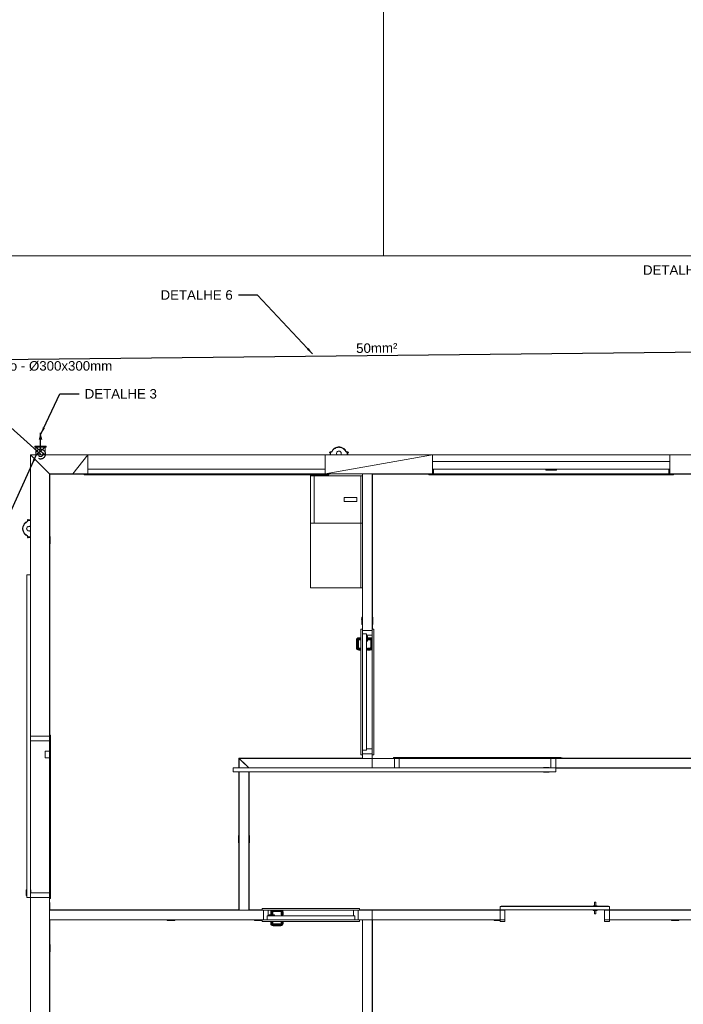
# Model space of a CAD drawing. Header units: millimetres. Extents: x 659 to 1031, y -73 to 11.
# Tile 22 of 141: x 694 to 708, y -28 to -8. Entities that reach past the tile are written whole.
import ezdxf

# ---------------------------------------------------------------- set-up
doc = ezdxf.new("R2010")
doc.units = ezdxf.units.MM
doc.header["$MEASUREMENT"] = 0
doc.linetypes.add('NULL', pattern=[0])
for name, color, linetype, lineweight in [('Caixas de passagem', 134, 'Continuous', 5), ('Cotas', 1, 'Continuous', 0), ('IFC-Dispositivo de conversão de energia-Contorno', 253, 'Continuous', 5), ('IFC-Elemento construtivo genérico-Contorno', 253, 'Continuous', 5), ('IFC-Elemento terminal-Contorno', 253, 'Continuous', 5), ('IFC-Janela-Contorno', 142, 'Continuous', 5), ('IFC-Laje-Contorno', 134, 'Continuous', 5), ('IFC-Parede padrão-Contorno', 44, 'Continuous', 5), ('IFC-Porta-Contorno', 142, 'Continuous', 5), ('IFC-Viga-Contorno', 66, 'Continuous', 5), ('PR-Condutos 35mm²', 210, 'Continuous', 25), ('PR-Condutos 50mm²', 30, 'Continuous', 25), ('PR-Conexões', 5, 'Continuous', 20), ('PR-Textos conduto', 7, 'Continuous', 9), ('Textos', 7, 'Continuous', 9)]:
    doc.layers.add(name, color=color, linetype=linetype, lineweight=lineweight)
doc.styles.add('Arial', font='arial.ttf')
doc.dimstyles.get("Standard").update_dxf_attribs({"dimtxt": 0.18, "dimasz": 0.18, "dimexe": 0.18, "dimexo": 0.0625, "dimgap": 0.09, "dimtad": 0, "dimtih": 1, "dimtoh": 1, "dimdec": 4, "dimzin": 0, "dimdsep": 46, "dimtxsty": 'Standard', "dimcen": 0.09, "dimadec": 0, "dimazin": 0, "dimtfac": 1, "dimtdec": 4, "dimtofl": 0, "dimtmove": 0, "dimatfit": 3, "dimfxl": 1, "dimtolj": 1, "dimtzin": 0, "dimarcsym": 0})

msp = doc.modelspace()

# ---------------------------------------------------------------- hatches: boundary and pattern name
at = {"layer": 'Caixas de passagem', "linetype": 'Continuous'}
msp.add_hatch(color=134, dxfattribs=at).paths.add_polyline_path([(694.237, -16.72), (693.997, -16.72), (693.997, -16.74), (694.017, -16.74), (694.217, -16.74), (694.237, -16.74)])
at = {"layer": 'PR-Condutos 35mm²', "linetype": 'Continuous'}
msp.add_hatch(color=201, dxfattribs=at).paths.add_polyline_path([(694.117, -16.438), (694.078, -16.583), (694.156, -16.583)])

# ---------------------------------------------------------------- linework, layer by layer
at = {"layer": 'Caixas de passagem'}
for p, q in [((693.997, -16.74), (693.997, -16.72)), ((693.997, -16.72), (694.237, -16.72)), ((694.017, -16.74), (693.997, -16.74)), ((694.017, -16.9), (694.017, -16.74)), ((694.017, -16.74), (694.217, -16.74)), ((694.017, -16.9), (694.217, -16.74)), ((694.017, -16.74), (694.217, -16.9)), ((694.217, -16.74), (694.217, -16.9)), ((694.237, -16.74), (694.217, -16.74)), ((694.237, -16.72), (694.237, -16.74)), ((694.217, -16.9), (694.017, -16.9))]:
    msp.add_line(p, q, dxfattribs=at)
at = {"layer": 'IFC-Dispositivo de conversão de energia-Contorno', "color": 8, "lineweight": 5}
for p, q in [((696.789, -26.718), (696.789, -26.702)), ((696.789, -26.718), (696.945, -26.718)), ((696.822, -26.719), (696.822, -26.718)), ((696.822, -26.719), (696.912, -26.719)), ((696.912, -26.719), (696.912, -26.718)), ((696.945, -26.718), (696.945, -26.702))]:
    msp.add_line(p, q, dxfattribs=at)
at = {"layer": 'IFC-Elemento construtivo genérico-Contorno', "color": 8, "lineweight": 5}
for p, q in [((699.806, -17.342), (699.806, -17.322)), ((699.806, -17.342), (700.906, -17.342)), ((699.806, -18.342), (699.806, -17.342)), ((699.886, -18.342), (699.886, -17.342)), ((700.095, -17.302), (700.115, -17.302)), ((700.866, -18.342), (700.866, -17.342)), ((700.906, -17.342), (700.906, -17.302)), ((700.906, -18.342), (700.906, -17.342)), ((700.517, -17.882), (700.517, -17.802)), ((700.517, -17.802), (700.707, -17.802)), ((700.707, -17.802), (700.787, -17.802)), ((700.787, -17.882), (700.787, -17.802)), ((700.517, -17.882), (700.707, -17.882)), ((700.707, -17.882), (700.787, -17.882)), ((699.806, -19.702), (699.806, -18.342)), ((699.806, -18.342), (700.866, -18.342)), ((700.866, -18.342), (700.906, -18.342)), ((700.866, -19.702), (700.866, -18.342)), ((700.906, -19.702), (700.906, -18.342)), ((694.306, -18.624), (694.322, -18.624)), ((694.322, -18.78), (694.322, -18.624)), ((694.322, -18.657), (694.323, -18.657)), ((694.323, -18.747), (694.323, -18.657)), ((694.306, -18.78), (694.322, -18.78)), ((694.322, -18.747), (694.323, -18.747)), ((699.806, -19.702), (700.866, -19.702)), ((700.866, -19.702), (700.906, -19.702)), ((700.89, -20.48), (700.89, -20.324)), ((700.89, -20.324), (700.906, -20.324)), ((700.906, -20.48), (700.906, -20.324)), ((700.906, -20.332), (700.906, -20.332)), ((701.106, -20.324), (701.122, -20.324)), ((701.122, -20.48), (701.122, -20.324)), ((700.884, -20.364), (700.885, -20.363)), ((700.884, -20.364), (700.885, -20.363)), ((700.884, -20.364), (700.885, -20.365)), ((700.884, -20.364), (700.884, -20.364)), ((700.884, -20.364), (700.884, -20.364)), ((700.885, -20.36), (700.888, -20.402)), ((700.885, -20.36), (700.888, -20.36)), ((700.885, -20.363), (700.885, -20.365)), ((700.885, -20.363), (700.885, -20.363)), ((700.885, -20.363), (700.885, -20.363)), ((700.885, -20.365), (700.885, -20.365)), ((700.885, -20.365), (700.885, -20.365)), ((700.885, -20.365), (700.885, -20.365)), ((700.888, -20.447), (700.888, -20.357)), ((700.888, -20.357), (700.89, -20.357)), ((700.888, -20.447), (700.89, -20.447)), ((700.89, -20.48), (700.906, -20.48)), ((700.906, -20.472), (700.906, -20.472)), ((701.106, -20.48), (701.122, -20.48)), ((701.122, -20.357), (701.123, -20.357)), ((701.122, -20.447), (701.123, -20.447)), ((701.123, -20.447), (701.123, -20.357)), ((694.212, -23.292), (694.212, -23.152)), ((694.212, -23.152), (694.306, -23.152)), ((694.212, -23.292), (694.306, -23.292)), ((694.326, -23.256), (694.326, -23.264)), ((694.326, -23.259), (694.327, -23.261)), ((694.326, -23.259), (694.326, -23.259)), ((694.326, -23.259), (694.327, -23.259)), ((694.326, -23.264), (694.326, -23.264)), ((694.327, -23.259), (694.327, -23.26)), ((694.327, -23.26), (694.327, -23.26)), ((694.327, -23.26), (694.327, -23.26)), ((694.327, -23.261), (694.327, -23.26)), ((694.327, -23.261), (694.327, -23.261)), ((694.327, -23.261), (694.327, -23.261)), ((694.327, -23.261), (694.327, -23.261)), ((694.327, -23.261), (694.327, -23.261)), ((704.996, -23.284), (705.08, -23.284)), ((704.996, -23.286), (705.113, -23.286)), ((705.035, -23.284), (705.077, -23.281)), ((705.072, -23.281), (705.073, -23.28)), ((705.072, -23.282), (705.074, -23.281)), ((705.072, -23.282), (705.072, -23.281)), ((705.072, -23.281), (705.072, -23.281)), ((705.072, -23.281), (705.072, -23.281)), ((705.073, -23.28), (705.073, -23.28)), ((705.073, -23.28), (705.074, -23.28)), ((705.074, -23.28), (705.074, -23.281)), ((705.074, -23.28), (705.074, -23.281)), ((705.074, -23.281), (705.074, -23.281)), ((705.074, -23.281), (705.074, -23.281)), ((705.077, -23.284), (705.077, -23.281)), ((705.08, -23.286), (705.08, -23.284)), ((705.113, -23.302), (705.113, -23.286)), ((698.288, -24.957), (698.29, -24.957)), ((698.288, -25.047), (698.288, -24.957)), ((698.288, -25.047), (698.29, -25.047)), ((698.29, -25.08), (698.29, -24.924)), ((698.29, -24.924), (698.306, -24.924)), ((698.29, -25.08), (698.306, -25.08)), ((698.506, -24.924), (698.522, -24.924)), ((698.506, -25.08), (698.522, -25.08)), ((698.522, -25.08), (698.522, -24.924)), ((698.522, -24.957), (698.523, -24.957)), ((698.522, -25.047), (698.523, -25.047)), ((698.523, -25.047), (698.523, -24.957)), ((698.628, -26.718), (698.628, -26.702)), ((698.628, -26.718), (698.784, -26.718)), ((698.661, -26.719), (698.661, -26.718)), ((698.661, -26.719), (698.751, -26.719)), ((698.664, -26.722), (698.706, -26.719)), ((698.664, -26.722), (698.664, -26.719)), ((698.667, -26.723), (698.669, -26.722)), ((698.667, -26.723), (698.667, -26.723)), ((698.667, -26.723), (698.667, -26.723)), ((698.667, -26.723), (698.667, -26.723)), ((698.667, -26.723), (698.667, -26.723)), ((698.667, -26.723), (698.668, -26.723)), ((698.668, -26.723), (698.669, -26.723)), ((698.668, -26.723), (698.668, -26.723)), ((698.669, -26.722), (698.669, -26.722)), ((698.669, -26.723), (698.669, -26.722)), ((698.669, -26.723), (698.669, -26.723)), ((698.751, -26.719), (698.751, -26.718)), ((698.784, -26.718), (698.784, -26.702)), ((703.678, -26.718), (703.678, -26.702)), ((703.678, -26.702), (703.806, -26.702)), ((703.678, -26.718), (703.806, -26.718)), ((703.711, -26.719), (703.711, -26.718)), ((703.711, -26.719), (703.801, -26.719)), ((703.714, -26.722), (703.756, -26.719)), ((703.714, -26.722), (703.714, -26.719)), ((703.717, -26.723), (703.719, -26.722)), ((703.717, -26.723), (703.718, -26.723)), ((703.717, -26.723), (703.717, -26.723)), ((703.717, -26.723), (703.718, -26.723)), ((703.718, -26.723), (703.718, -26.723)), ((703.718, -26.723), (703.719, -26.723)), ((703.718, -26.723), (703.718, -26.723)), ((703.719, -26.722), (703.719, -26.722)), ((703.719, -26.723), (703.719, -26.722)), ((703.719, -26.723), (703.719, -26.723)), ((703.719, -26.723), (703.719, -26.723)), ((703.801, -26.719), (703.801, -26.718)), ((707.413, -26.718), (707.413, -26.702)), ((707.413, -26.718), (707.569, -26.718)), ((707.446, -26.719), (707.446, -26.718)), ((707.446, -26.719), (707.536, -26.719)), ((707.536, -26.719), (707.536, -26.718)), ((707.569, -26.718), (707.569, -26.702)), ((694.306, -27.224), (694.322, -27.224)), ((694.306, -27.38), (694.322, -27.38)), ((694.322, -27.38), (694.322, -27.224)), ((694.322, -27.257), (694.323, -27.257)), ((694.322, -27.347), (694.323, -27.347)), ((694.323, -27.347), (694.323, -27.257))]:
    msp.add_line(p, q, dxfattribs=at)
at = {"layer": 'IFC-Elemento terminal-Contorno', "color": 8, "lineweight": 5}
for p, q in [((700.254, -16.83), (700.262, -16.816)), ((700.262, -16.816), (700.27, -16.803)), ((700.265, -16.827), (700.273, -16.815)), ((700.27, -16.803), (700.281, -16.791)), ((700.273, -16.815), (700.28, -16.803)), ((700.28, -16.803), (700.29, -16.792)), ((700.281, -16.791), (700.291, -16.779)), ((700.29, -16.792), (700.3, -16.782)), ((700.291, -16.779), (700.304, -16.77)), ((700.3, -16.782), (700.312, -16.773)), ((700.304, -16.77), (700.316, -16.76)), ((700.312, -16.773), (700.324, -16.765)), ((700.316, -16.76), (700.33, -16.753)), ((700.324, -16.765), (700.337, -16.758)), ((700.33, -16.753), (700.344, -16.746)), ((700.337, -16.758), (700.35, -16.752)), ((700.344, -16.746), (700.375, -16.737)), ((700.344, -16.746), (700.36, -16.741)), ((700.35, -16.752), (700.363, -16.748)), ((700.36, -16.741), (700.375, -16.737)), ((700.363, -16.748), (700.377, -16.744)), ((700.375, -16.737), (700.406, -16.734)), ((700.375, -16.737), (700.39, -16.735)), ((700.377, -16.744), (700.392, -16.743)), ((700.39, -16.735), (700.406, -16.734)), ((700.392, -16.743), (700.406, -16.742)), ((700.406, -16.738), (700.406, -16.734)), ((700.406, -16.734), (700.438, -16.737)), ((700.406, -16.734), (700.422, -16.735)), ((700.406, -16.742), (700.406, -16.738)), ((700.406, -16.742), (700.42, -16.743)), ((700.42, -16.743), (700.435, -16.744)), ((700.422, -16.735), (700.438, -16.737)), ((700.435, -16.744), (700.449, -16.748)), ((700.438, -16.737), (700.468, -16.746)), ((700.438, -16.737), (700.453, -16.741)), ((700.449, -16.748), (700.463, -16.752)), ((700.453, -16.741), (700.468, -16.746)), ((700.463, -16.752), (700.476, -16.758)), ((700.468, -16.746), (700.482, -16.753)), ((700.476, -16.758), (700.489, -16.765)), ((700.482, -16.753), (700.496, -16.76)), ((700.489, -16.765), (700.5, -16.773)), ((700.496, -16.76), (700.508, -16.77)), ((700.5, -16.773), (700.512, -16.782)), ((700.508, -16.77), (700.521, -16.779)), ((700.512, -16.782), (700.522, -16.792)), ((700.521, -16.779), (700.531, -16.791)), ((700.522, -16.792), (700.532, -16.803)), ((700.531, -16.791), (700.542, -16.803)), ((700.532, -16.803), (700.54, -16.815)), ((700.54, -16.815), (700.548, -16.827)), ((700.542, -16.803), (700.55, -16.816)), ((700.55, -16.816), (700.558, -16.83)), ((700.206, -16.845), (700.206, -16.842)), ((700.206, -16.842), (700.216, -16.842)), ((700.206, -16.848), (700.206, -16.845)), ((700.206, -16.848), (700.215, -16.848)), ((700.206, -16.9), (700.22, -16.9)), ((700.206, -16.901), (700.206, -16.9)), ((700.206, -16.902), (700.206, -16.901)), ((700.215, -16.848), (700.22, -16.848)), ((700.216, -16.842), (700.22, -16.842)), ((700.22, -16.9), (700.22, -16.84)), ((700.22, -16.84), (700.223, -16.84)), ((700.22, -16.9), (700.223, -16.9)), ((700.223, -16.9), (700.223, -16.84)), ((700.223, -16.84), (700.229, -16.84)), ((700.223, -16.9), (700.229, -16.9)), ((700.229, -16.9), (700.229, -16.84)), ((700.229, -16.84), (700.232, -16.84)), ((700.229, -16.9), (700.232, -16.9)), ((700.232, -16.9), (700.232, -16.84)), ((700.232, -16.841), (700.234, -16.841)), ((700.232, -16.841), (700.234, -16.841)), ((700.232, -16.847), (700.233, -16.847)), ((700.232, -16.9), (700.366, -16.9)), ((700.233, -16.847), (700.238, -16.846)), ((700.234, -16.841), (700.241, -16.839)), ((700.234, -16.841), (700.238, -16.84)), ((700.238, -16.84), (700.241, -16.839)), ((700.238, -16.846), (700.243, -16.845)), ((700.241, -16.839), (700.245, -16.837)), ((700.243, -16.845), (700.247, -16.843)), ((700.245, -16.837), (700.248, -16.835)), ((700.247, -16.843), (700.251, -16.84)), ((700.248, -16.835), (700.254, -16.83)), ((700.248, -16.835), (700.251, -16.833)), ((700.251, -16.833), (700.254, -16.83)), ((700.251, -16.84), (700.255, -16.837)), ((700.255, -16.837), (700.259, -16.834)), ((700.259, -16.834), (700.262, -16.831)), ((700.262, -16.831), (700.265, -16.827)), ((700.356, -16.872), (700.357, -16.862)), ((700.356, -16.872), (700.358, -16.882)), ((700.357, -16.862), (700.359, -16.852)), ((700.358, -16.882), (700.361, -16.891)), ((700.359, -16.852), (700.364, -16.843)), ((700.361, -16.891), (700.366, -16.9)), ((700.364, -16.843), (700.37, -16.835)), ((700.366, -16.9), (700.446, -16.9)), ((700.37, -16.835), (700.378, -16.829)), ((700.378, -16.829), (700.387, -16.824)), ((700.387, -16.824), (700.396, -16.821)), ((700.396, -16.821), (700.406, -16.82)), ((700.406, -16.82), (700.416, -16.821)), ((700.416, -16.821), (700.426, -16.824)), ((700.426, -16.824), (700.435, -16.829)), ((700.435, -16.829), (700.442, -16.835)), ((700.442, -16.835), (700.448, -16.843)), ((700.446, -16.9), (700.451, -16.891)), ((700.446, -16.9), (700.58, -16.9)), ((700.448, -16.843), (700.453, -16.852)), ((700.451, -16.891), (700.455, -16.882)), ((700.453, -16.852), (700.455, -16.862)), ((700.455, -16.862), (700.456, -16.872)), ((700.455, -16.882), (700.456, -16.872)), ((700.548, -16.827), (700.551, -16.831)), ((700.551, -16.831), (700.554, -16.834)), ((700.554, -16.834), (700.557, -16.837)), ((700.557, -16.837), (700.561, -16.84)), ((700.558, -16.83), (700.564, -16.835)), ((700.558, -16.83), (700.561, -16.833)), ((700.561, -16.833), (700.564, -16.835)), ((700.561, -16.84), (700.565, -16.843)), ((700.564, -16.835), (700.567, -16.837)), ((700.565, -16.843), (700.57, -16.845)), ((700.567, -16.837), (700.571, -16.839)), ((700.57, -16.845), (700.574, -16.846)), ((700.571, -16.839), (700.578, -16.841)), ((700.571, -16.839), (700.575, -16.84)), ((700.574, -16.846), (700.579, -16.847)), ((700.575, -16.84), (700.578, -16.841)), ((700.578, -16.841), (700.58, -16.841)), ((700.578, -16.841), (700.58, -16.841)), ((700.579, -16.847), (700.58, -16.847)), ((700.58, -16.9), (700.58, -16.84)), ((700.58, -16.84), (700.583, -16.84)), ((700.58, -16.9), (700.583, -16.9)), ((700.583, -16.9), (700.583, -16.84)), ((700.583, -16.84), (700.589, -16.84)), ((700.583, -16.9), (700.589, -16.9)), ((700.589, -16.9), (700.589, -16.84)), ((700.589, -16.84), (700.592, -16.84)), ((700.589, -16.9), (700.592, -16.9)), ((700.592, -16.9), (700.592, -16.84)), ((700.592, -16.842), (700.596, -16.842)), ((700.592, -16.848), (700.597, -16.848)), ((700.592, -16.9), (700.606, -16.9)), ((700.596, -16.842), (700.606, -16.842)), ((700.597, -16.848), (700.606, -16.848)), ((700.606, -16.845), (700.606, -16.842)), ((700.606, -16.848), (700.606, -16.845)), ((700.606, -16.901), (700.606, -16.9)), ((700.606, -16.902), (700.606, -16.901)), ((693.846, -18.257), (693.849, -18.257)), ((693.846, -18.267), (693.846, -18.257)), ((693.846, -18.271), (693.846, -18.267)), ((693.849, -18.257), (693.852, -18.257)), ((693.852, -18.266), (693.852, -18.257)), ((693.852, -18.271), (693.852, -18.266)), ((693.904, -18.275), (693.904, -18.257)), ((693.904, -18.257), (693.905, -18.257)), ((693.905, -18.257), (693.906, -18.257)), ((693.738, -18.457), (693.74, -18.441)), ((693.738, -18.457), (693.74, -18.473)), ((693.738, -18.457), (693.742, -18.457)), ((693.74, -18.441), (693.741, -18.425)), ((693.74, -18.473), (693.741, -18.488)), ((693.741, -18.425), (693.745, -18.41)), ((693.742, -18.457), (693.746, -18.457)), ((693.745, -18.41), (693.75, -18.395)), ((693.746, -18.457), (693.747, -18.442)), ((693.746, -18.457), (693.747, -18.471)), ((693.747, -18.442), (693.748, -18.428)), ((693.747, -18.471), (693.748, -18.486)), ((693.748, -18.428), (693.752, -18.414)), ((693.75, -18.395), (693.764, -18.367)), ((693.75, -18.395), (693.757, -18.381)), ((693.752, -18.414), (693.756, -18.4)), ((693.756, -18.4), (693.762, -18.387)), ((693.757, -18.381), (693.764, -18.367)), ((693.762, -18.387), (693.769, -18.374)), ((693.764, -18.367), (693.774, -18.355)), ((693.769, -18.374), (693.777, -18.363)), ((693.774, -18.355), (693.783, -18.342)), ((693.777, -18.363), (693.786, -18.351)), ((693.783, -18.342), (693.795, -18.332)), ((693.786, -18.351), (693.796, -18.341)), ((693.795, -18.332), (693.807, -18.321)), ((693.796, -18.341), (693.807, -18.331)), ((693.807, -18.321), (693.821, -18.313)), ((693.807, -18.331), (693.819, -18.323)), ((693.819, -18.323), (693.831, -18.315)), ((693.821, -18.313), (693.834, -18.305)), ((693.824, -18.457), (693.825, -18.447)), ((693.824, -18.457), (693.825, -18.467)), ((693.825, -18.447), (693.828, -18.437)), ((693.825, -18.467), (693.828, -18.476)), ((693.825, -18.467), (693.826, -18.472)), ((693.826, -18.472), (693.828, -18.476)), ((693.828, -18.437), (693.833, -18.428)), ((693.828, -18.476), (693.833, -18.485)), ((693.831, -18.315), (693.835, -18.312)), ((693.833, -18.428), (693.839, -18.421)), ((693.834, -18.305), (693.837, -18.302)), ((693.835, -18.312), (693.838, -18.309)), ((693.837, -18.302), (693.839, -18.299)), ((693.838, -18.309), (693.841, -18.306)), ((693.839, -18.299), (693.843, -18.292)), ((693.839, -18.299), (693.841, -18.296)), ((693.839, -18.421), (693.847, -18.415)), ((693.841, -18.296), (693.843, -18.292)), ((693.841, -18.306), (693.845, -18.302)), ((693.843, -18.292), (693.845, -18.285)), ((693.843, -18.292), (693.844, -18.288)), ((693.844, -18.271), (693.904, -18.271)), ((693.844, -18.274), (693.844, -18.271)), ((693.844, -18.274), (693.904, -18.274)), ((693.844, -18.28), (693.844, -18.274)), ((693.844, -18.28), (693.904, -18.28)), ((693.844, -18.283), (693.844, -18.28)), ((693.844, -18.283), (693.904, -18.283)), ((693.844, -18.288), (693.845, -18.285)), ((693.845, -18.285), (693.845, -18.283)), ((693.845, -18.285), (693.845, -18.283)), ((693.845, -18.302), (693.847, -18.298)), ((693.847, -18.298), (693.849, -18.293)), ((693.847, -18.415), (693.856, -18.41)), ((693.849, -18.293), (693.85, -18.289)), ((693.85, -18.289), (693.851, -18.284)), ((693.851, -18.284), (693.851, -18.283)), ((693.856, -18.41), (693.866, -18.408)), ((693.866, -18.408), (693.876, -18.407)), ((693.876, -18.407), (693.886, -18.408)), ((693.886, -18.408), (693.895, -18.412)), ((693.895, -18.412), (693.904, -18.417)), ((693.904, -18.274), (693.904, -18.271)), ((693.904, -18.28), (693.904, -18.274)), ((693.904, -18.417), (693.904, -18.275)), ((693.904, -18.283), (693.904, -18.28)), ((693.904, -18.639), (693.904, -18.417)), ((693.904, -18.497), (693.904, -18.417)), ((693.741, -18.488), (693.745, -18.503)), ((693.745, -18.503), (693.75, -18.519)), ((693.748, -18.486), (693.752, -18.5)), ((693.748, -18.486), (693.756, -18.513)), ((693.75, -18.519), (693.757, -18.533)), ((693.752, -18.5), (693.756, -18.513)), ((693.756, -18.513), (693.762, -18.526)), ((693.756, -18.513), (693.769, -18.539)), ((693.757, -18.533), (693.764, -18.547)), ((693.762, -18.526), (693.769, -18.539)), ((693.764, -18.547), (693.774, -18.559)), ((693.769, -18.539), (693.786, -18.563)), ((693.769, -18.539), (693.777, -18.551)), ((693.774, -18.559), (693.783, -18.572)), ((693.777, -18.551), (693.786, -18.563)), ((693.783, -18.572), (693.795, -18.582)), ((693.786, -18.563), (693.796, -18.573)), ((693.786, -18.563), (693.807, -18.583)), ((693.795, -18.582), (693.807, -18.592)), ((693.796, -18.573), (693.807, -18.583)), ((693.807, -18.583), (693.819, -18.59)), ((693.807, -18.592), (693.821, -18.601)), ((693.819, -18.59), (693.831, -18.598)), ((693.821, -18.601), (693.834, -18.609)), ((693.831, -18.598), (693.835, -18.601)), ((693.833, -18.485), (693.839, -18.493)), ((693.834, -18.609), (693.837, -18.612)), ((693.835, -18.601), (693.838, -18.604)), ((693.837, -18.612), (693.839, -18.615)), ((693.838, -18.604), (693.841, -18.608)), ((693.838, -18.604), (693.845, -18.612)), ((693.839, -18.493), (693.847, -18.499)), ((693.839, -18.493), (693.843, -18.496)), ((693.839, -18.615), (693.841, -18.618)), ((693.841, -18.608), (693.845, -18.612)), ((693.841, -18.618), (693.843, -18.622)), ((693.843, -18.496), (693.847, -18.499)), ((693.843, -18.622), (693.844, -18.625)), ((693.844, -18.625), (693.845, -18.629)), ((693.844, -18.631), (693.904, -18.631)), ((693.844, -18.634), (693.844, -18.631)), ((693.844, -18.634), (693.904, -18.634)), ((693.844, -18.64), (693.844, -18.634)), ((693.844, -18.64), (693.904, -18.64)), ((693.844, -18.643), (693.844, -18.64)), ((693.844, -18.643), (693.904, -18.643)), ((693.845, -18.612), (693.847, -18.616)), ((693.845, -18.612), (693.849, -18.62)), ((693.845, -18.629), (693.845, -18.631)), ((693.846, -18.647), (693.846, -18.643)), ((693.846, -18.657), (693.846, -18.647)), ((693.846, -18.657), (693.849, -18.657)), ((693.847, -18.499), (693.856, -18.504)), ((693.847, -18.499), (693.852, -18.501)), ((693.847, -18.616), (693.849, -18.62)), ((693.849, -18.62), (693.85, -18.625)), ((693.849, -18.657), (693.852, -18.657)), ((693.85, -18.625), (693.851, -18.63)), ((693.851, -18.63), (693.851, -18.631)), ((693.852, -18.501), (693.856, -18.504)), ((693.852, -18.648), (693.852, -18.643)), ((693.852, -18.657), (693.852, -18.648)), ((693.856, -18.504), (693.866, -18.506)), ((693.856, -18.504), (693.861, -18.505)), ((693.861, -18.505), (693.866, -18.506)), ((693.866, -18.506), (693.876, -18.507)), ((693.876, -18.507), (693.886, -18.505)), ((693.876, -18.507), (693.881, -18.506)), ((693.881, -18.506), (693.886, -18.505)), ((693.886, -18.505), (693.895, -18.502)), ((693.886, -18.505), (693.89, -18.504)), ((693.89, -18.504), (693.895, -18.502)), ((693.895, -18.502), (693.904, -18.497)), ((693.904, -18.634), (693.904, -18.631)), ((693.904, -18.64), (693.904, -18.634)), ((693.904, -18.657), (693.904, -18.639)), ((693.904, -18.643), (693.904, -18.64)), ((693.904, -18.657), (693.905, -18.657)), ((693.905, -18.657), (693.906, -18.657))]:
    msp.add_line(p, q, dxfattribs=at)
at = {"layer": 'IFC-Janela-Contorno', "color": 8, "lineweight": 5}
for p, q in [((695.115, -17.202), (700.115, -17.202)), ((702.38, -17.202), (702.38, -17.042)), ((702.38, -17.042), (707.38, -17.042)), ((702.38, -17.202), (707.38, -17.202)), ((702.4, -17.302), (702.4, -17.202)), ((702.4, -17.246), (702.4, -17.202)), ((704.77, -17.222), (704.77, -17.202)), ((704.77, -17.222), (704.89, -17.222)), ((704.87, -17.222), (704.87, -17.202)), ((704.87, -17.222), (704.99, -17.222)), ((704.89, -17.222), (704.89, -17.202)), ((704.99, -17.222), (704.99, -17.202)), ((707.36, -17.257), (707.36, -17.202)), ((707.38, -17.202), (707.38, -17.042)), ((695.035, -17.321), (695.035, -17.302)), ((695.035, -17.302), (695.115, -17.302)), ((695.035, -17.322), (695.035, -17.321)), ((695.035, -17.322), (695.115, -17.322)), ((695.115, -17.318), (695.115, -17.302)), ((695.115, -17.306), (695.115, -17.302)), ((695.115, -17.322), (695.115, -17.306)), ((695.115, -17.322), (699.083, -17.322)), ((699.083, -17.322), (700.115, -17.322)), ((700.095, -17.302), (700.115, -17.302)), ((700.115, -17.318), (700.115, -17.302)), ((700.115, -17.322), (700.115, -17.306)), ((700.115, -17.322), (700.115, -17.318)), ((700.115, -17.322), (700.191, -17.322)), ((700.191, -17.322), (700.195, -17.322)), ((700.195, -17.303), (700.195, -17.302)), ((700.195, -17.322), (700.195, -17.302)), ((700.195, -17.322), (700.195, -17.303)), ((702.3, -17.302), (707.46, -17.302)), ((702.3, -17.322), (702.3, -17.302)), ((702.3, -17.322), (707.46, -17.322)), ((702.4, -17.302), (702.4, -17.246)), ((707.36, -17.302), (707.36, -17.257)), ((707.46, -17.322), (707.46, -17.302))]:
    msp.add_line(p, q, dxfattribs=at)
at = {"layer": 'IFC-Laje-Contorno', "color": 8, "lineweight": 5}
for p, q in [((701.348, -12.702), (701.348, 0.298)), ((691.511, -12.702), (710.106, -12.702)), ((700.115, -16.902), (700.86, -16.902)), ((701.953, -16.902), (702.38, -16.902)), ((693.906, -27.352), (693.906, -26.233))]:
    msp.add_line(p, q, dxfattribs=at)
at = {"layer": 'IFC-Parede padrão-Contorno', "color": 8, "lineweight": 5}
for p, q in [((693.906, -19.852), (693.906, -16.902)), ((693.906, -16.902), (694.146, -17.142)), ((693.906, -16.902), (694.642, -16.902)), ((694.642, -16.902), (695.115, -16.902)), ((694.798, -17.302), (695.115, -16.902)), ((695.115, -16.902), (700.115, -16.902)), ((695.115, -17.302), (695.115, -16.902)), ((700.115, -17.302), (700.115, -16.902)), ((700.115, -17.302), (702.38, -16.902)), ((700.115, -16.902), (702.38, -16.902)), ((702.38, -17.042), (702.38, -16.902)), ((702.38, -16.902), (707.38, -16.902)), ((702.38, -17.042), (702.38, -16.902)), ((707.38, -17.124), (707.38, -16.902)), ((707.38, -16.902), (707.939, -16.902)), ((694.146, -17.142), (694.306, -17.302)), ((702.38, -17.302), (702.38, -17.202)), ((707.38, -17.302), (707.38, -17.124)), ((694.306, -22.704), (694.306, -17.302)), ((694.306, -17.302), (694.798, -17.302)), ((694.798, -17.302), (695.115, -17.302)), ((695.115, -17.302), (700.115, -17.302)), ((700.115, -17.302), (700.906, -17.302)), ((700.906, -20.525), (700.906, -17.302)), ((700.906, -17.302), (702.3, -17.302)), ((701.106, -20.525), (701.106, -17.302)), ((707.46, -17.302), (707.834, -17.302)), ((700.906, -20.602), (700.906, -20.525)), ((701.106, -20.578), (701.106, -20.525)), ((700.91, -20.602), (701.106, -20.602)), ((693.915, -22.833), (694.306, -22.833)), ((694.306, -22.813), (694.306, -22.704)), ((700.906, -23.262), (700.906, -23.202)), ((700.906, -23.202), (700.91, -23.202)), ((701.106, -23.262), (701.106, -23.226)), ((698.306, -23.502), (698.306, -23.302)), ((698.306, -23.302), (699.426, -23.302)), ((698.306, -23.302), (698.426, -23.422)), ((698.386, -23.382), (698.506, -23.502)), ((699.426, -23.302), (701.106, -23.302)), ((700.906, -23.302), (700.906, -23.262)), ((701.106, -23.302), (701.106, -23.262)), ((701.106, -23.422), (701.106, -23.302)), ((701.106, -23.302), (701.294, -23.302)), ((701.106, -23.502), (701.106, -23.422)), ((701.294, -23.302), (701.556, -23.302)), ((701.576, -23.497), (701.576, -23.302)), ((704.976, -23.302), (705.072, -23.302)), ((704.976, -23.497), (704.976, -23.302)), ((705.072, -23.302), (709.106, -23.302)), ((698.306, -24.582), (698.306, -23.582)), ((698.506, -24.702), (698.506, -23.582)), ((704.976, -23.502), (705.077, -23.502)), ((705.077, -23.502), (706.328, -23.502)), ((706.328, -23.502), (709.306, -23.502)), ((698.306, -26.502), (698.306, -24.582)), ((698.506, -26.502), (698.506, -24.702)), ((693.906, -30.114), (693.906, -26.233)), ((694.306, -29.874), (694.306, -26.253)), ((694.306, -26.502), (696.109, -26.502)), ((696.109, -26.502), (698.791, -26.502)), ((698.815, -26.697), (698.815, -26.502)), ((700.815, -26.697), (700.815, -26.502)), ((700.839, -26.502), (701.106, -26.502)), ((701.106, -26.502), (702.186, -26.502)), ((701.106, -26.622), (701.106, -26.502)), ((702.186, -26.502), (703.806, -26.502)), ((706.106, -26.697), (706.106, -26.502)), ((706.106, -26.502), (706.18, -26.502)), ((706.18, -26.502), (709.306, -26.502)), ((694.306, -26.702), (696.109, -26.702)), ((696.109, -26.702), (698.815, -26.702)), ((700.815, -26.702), (700.815, -26.697)), ((700.822, -26.702), (701.106, -26.702)), ((700.906, -30.062), (700.906, -26.702)), ((701.106, -26.702), (701.106, -26.622)), ((701.106, -29.83), (701.106, -26.702)), ((701.106, -26.702), (702.186, -26.702)), ((702.186, -26.702), (703.806, -26.702)), ((703.806, -26.702), (703.806, -26.697)), ((706.106, -26.702), (706.176, -26.702)), ((706.176, -26.702), (709.106, -26.702))]:
    msp.add_line(p, q, dxfattribs=at)
at = {"layer": 'IFC-Porta-Contorno', "color": 8, "lineweight": 5}
for p, q in [((693.826, -26.233), (693.826, -19.433)), ((693.826, -19.433), (693.906, -19.433)), ((693.906, -26.233), (693.906, -19.433)), ((700.79, -20.772), (700.806, -20.761)), ((700.806, -20.761), (700.824, -20.758)), ((700.824, -20.758), (700.868, -20.758)), ((700.868, -20.578), (700.906, -20.578)), ((700.868, -23.226), (700.868, -20.578)), ((700.906, -23.226), (700.906, -20.578)), ((700.906, -20.602), (701.101, -20.602)), ((700.906, -20.678), (700.985, -20.678)), ((700.985, -20.678), (700.986, -20.678)), ((700.986, -20.702), (700.986, -20.678)), ((700.986, -20.692), (700.986, -20.678)), ((700.986, -23.126), (700.986, -20.692)), ((700.986, -20.702), (701.106, -20.702)), ((700.986, -20.724), (701.006, -20.724)), ((700.986, -20.724), (700.986, -20.724)), ((700.986, -20.751), (701.006, -20.751)), ((700.986, -20.751), (700.986, -20.751)), ((700.99, -20.724), (700.99, -20.702)), ((701.006, -20.731), (701.006, -20.724)), ((701.006, -20.758), (701.006, -20.724)), ((701.006, -20.751), (701.006, -20.731)), ((701.006, -20.778), (701.006, -20.751)), ((701.006, -20.758), (701.068, -20.758)), ((701.006, -20.764), (701.006, -20.758)), ((701.068, -20.758), (701.085, -20.761)), ((701.085, -20.761), (701.101, -20.772)), ((701.106, -20.578), (701.144, -20.578)), ((701.106, -23.226), (701.106, -20.578)), ((701.144, -23.226), (701.144, -20.578)), ((700.776, -20.806), (700.779, -20.789)), ((700.776, -20.97), (700.776, -20.806)), ((700.779, -20.789), (700.79, -20.772)), ((700.782, -20.806), (700.785, -20.791)), ((700.782, -20.969), (700.782, -20.806)), ((700.782, -20.969), (700.785, -20.985)), ((700.785, -20.791), (700.794, -20.776)), ((700.794, -20.776), (700.809, -20.767)), ((700.796, -20.808), (700.798, -20.796)), ((700.796, -20.968), (700.796, -20.808)), ((700.796, -20.968), (700.798, -20.979)), ((700.798, -20.796), (700.805, -20.787)), ((700.805, -20.787), (700.814, -20.78)), ((700.809, -20.767), (700.824, -20.764)), ((700.81, -20.809), (700.811, -20.802)), ((700.81, -20.966), (700.81, -20.809)), ((700.81, -20.966), (700.811, -20.974)), ((700.811, -20.802), (700.815, -20.797)), ((700.814, -20.78), (700.826, -20.778)), ((700.815, -20.797), (700.82, -20.793)), ((700.816, -20.81), (700.817, -20.804)), ((700.816, -20.966), (700.816, -20.81)), ((700.816, -20.966), (700.817, -20.972)), ((700.817, -20.804), (700.819, -20.801)), ((700.819, -20.801), (700.822, -20.799)), ((700.82, -20.793), (700.827, -20.792)), ((700.822, -20.799), (700.828, -20.798)), ((700.824, -20.764), (700.868, -20.764)), ((700.826, -20.778), (700.868, -20.778)), ((700.827, -20.792), (700.868, -20.792)), ((700.828, -20.798), (700.868, -20.798)), ((700.986, -20.825), (701.006, -20.825)), ((700.986, -20.825), (700.986, -20.825)), ((700.986, -20.832), (701.006, -20.832)), ((700.986, -20.832), (700.986, -20.832)), ((700.99, -23.102), (700.99, -20.832)), ((701.006, -20.764), (701.067, -20.764)), ((701.006, -20.778), (701.006, -20.764)), ((701.006, -20.805), (701.006, -20.778)), ((701.006, -20.778), (701.066, -20.778)), ((701.006, -20.778), (701.006, -20.825)), ((701.006, -20.778), (701.006, -20.785)), ((701.006, -20.792), (701.006, -20.778)), ((701.006, -20.792), (701.064, -20.792)), ((701.006, -20.798), (701.006, -20.792)), ((701.006, -20.832), (701.006, -20.798)), ((701.006, -20.798), (701.064, -20.798)), ((701.006, -20.805), (701.006, -20.825)), ((701.006, -20.832), (701.006, -20.825)), ((701.064, -20.792), (701.072, -20.793)), ((701.064, -20.798), (701.069, -20.799)), ((701.066, -20.778), (701.077, -20.78)), ((701.067, -20.764), (701.083, -20.767)), ((701.069, -20.799), (701.073, -20.801)), ((701.072, -20.793), (701.077, -20.797)), ((701.073, -20.801), (701.075, -20.804)), ((701.075, -20.804), (701.076, -20.81)), ((701.075, -20.972), (701.076, -20.966)), ((701.076, -20.966), (701.076, -20.81)), ((701.077, -20.78), (701.087, -20.787)), ((701.077, -20.797), (701.08, -20.802)), ((701.08, -20.802), (701.082, -20.809)), ((701.08, -20.974), (701.082, -20.966)), ((701.082, -20.966), (701.082, -20.809)), ((701.083, -20.767), (701.097, -20.776)), ((701.087, -20.787), (701.093, -20.796)), ((701.093, -20.796), (701.096, -20.808)), ((701.093, -20.979), (701.096, -20.968)), ((701.096, -20.968), (701.096, -20.808)), ((701.097, -20.776), (701.106, -20.789)), ((701.101, -20.772), (701.106, -20.779)), ((700.776, -20.97), (700.779, -20.987)), ((700.779, -20.987), (700.79, -21.003)), ((700.785, -20.985), (700.794, -20.999)), ((700.79, -21.003), (700.806, -21.014)), ((700.794, -20.999), (700.809, -21.009)), ((700.798, -20.979), (700.805, -20.989)), ((700.805, -20.989), (700.814, -20.996)), ((700.806, -21.014), (700.824, -21.018)), ((700.809, -21.009), (700.824, -21.012)), ((700.811, -20.974), (700.815, -20.979)), ((700.814, -20.996), (700.826, -20.998)), ((700.815, -20.979), (700.82, -20.982)), ((700.817, -20.972), (700.819, -20.975)), ((700.819, -20.975), (700.822, -20.977)), ((700.82, -20.982), (700.827, -20.984)), ((700.822, -20.977), (700.828, -20.978)), ((700.824, -21.012), (700.868, -21.012)), ((700.824, -21.018), (700.868, -21.018)), ((700.826, -20.998), (700.868, -20.998)), ((700.827, -20.984), (700.868, -20.984)), ((700.828, -20.978), (700.868, -20.978)), ((701.006, -20.984), (701.006, -20.978)), ((701.006, -20.978), (701.064, -20.978)), ((701.006, -20.984), (701.064, -20.984)), ((701.006, -20.998), (701.006, -20.984)), ((701.006, -20.998), (701.066, -20.998)), ((701.006, -21.012), (701.006, -20.998)), ((701.006, -21.012), (701.067, -21.012)), ((701.006, -21.018), (701.006, -21.012)), ((701.006, -21.018), (701.068, -21.018)), ((701.064, -20.978), (701.069, -20.977)), ((701.064, -20.984), (701.072, -20.982)), ((701.066, -20.998), (701.077, -20.996)), ((701.067, -21.012), (701.083, -21.009)), ((701.068, -21.018), (701.085, -21.014)), ((701.069, -20.977), (701.073, -20.975)), ((701.072, -20.982), (701.077, -20.979)), ((701.073, -20.975), (701.075, -20.972)), ((701.077, -20.979), (701.08, -20.974)), ((701.077, -20.996), (701.087, -20.989)), ((701.083, -21.009), (701.097, -20.999)), ((701.085, -21.014), (701.101, -21.003)), ((701.087, -20.989), (701.093, -20.979)), ((701.097, -20.999), (701.106, -20.986)), ((701.101, -21.003), (701.106, -20.997)), ((693.906, -22.833), (694.297, -22.833)), ((694.306, -26.253), (694.306, -22.813)), ((694.306, -22.813), (694.326, -22.813)), ((694.326, -26.253), (694.326, -22.813)), ((693.906, -22.933), (694.306, -22.933)), ((700.868, -23.226), (700.906, -23.226)), ((700.906, -23.126), (700.986, -23.126)), ((700.906, -23.126), (700.906, -23.126)), ((700.906, -23.202), (700.91, -23.202)), ((700.91, -23.202), (701.106, -23.202)), ((700.986, -23.102), (701.106, -23.102)), ((701.106, -23.226), (701.144, -23.226)), ((701.556, -23.282), (704.996, -23.282)), ((701.556, -23.302), (701.556, -23.282)), ((701.556, -23.302), (704.996, -23.302)), ((701.576, -23.502), (701.576, -23.306)), ((701.676, -23.502), (701.676, -23.302)), ((704.876, -23.502), (704.876, -23.302)), ((704.996, -23.302), (704.996, -23.282)), ((698.176, -23.502), (704.976, -23.502)), ((698.176, -23.582), (698.176, -23.502)), ((698.176, -23.582), (704.976, -23.582)), ((704.716, -23.502), (704.716, -23.492)), ((704.716, -23.492), (704.836, -23.492)), ((704.716, -23.592), (704.716, -23.582)), ((704.716, -23.592), (704.836, -23.592)), ((704.836, -23.502), (704.836, -23.492)), ((704.836, -23.592), (704.836, -23.582)), ((704.976, -23.502), (704.976, -23.497)), ((704.976, -23.582), (704.976, -23.502)), ((693.816, -26.193), (693.816, -26.073)), ((693.816, -26.073), (693.826, -26.073)), ((693.906, -26.073), (693.916, -26.073)), ((693.906, -26.133), (694.306, -26.133)), ((693.916, -26.133), (693.916, -26.073)), ((693.816, -26.193), (693.826, -26.193)), ((693.826, -26.233), (693.906, -26.233)), ((693.906, -26.233), (693.915, -26.233)), ((693.915, -26.233), (694.306, -26.233)), ((694.306, -26.253), (694.326, -26.253)), ((705.792, -26.347), (705.794, -26.34)), ((705.792, -26.355), (705.792, -26.347)), ((705.792, -26.377), (705.792, -26.355)), ((705.794, -26.34), (705.799, -26.335)), ((705.794, -26.349), (705.794, -26.34)), ((705.794, -26.373), (705.794, -26.349)), ((705.799, -26.335), (705.806, -26.333)), ((705.806, -26.333), (705.813, -26.335)), ((705.813, -26.335), (705.818, -26.34)), ((705.818, -26.349), (705.818, -26.34)), ((705.818, -26.34), (705.82, -26.347)), ((705.818, -26.373), (705.818, -26.349)), ((705.82, -26.355), (705.82, -26.347)), ((705.82, -26.377), (705.82, -26.355)), ((698.791, -26.502), (698.791, -26.464)), ((698.791, -26.464), (700.839, -26.464)), ((698.791, -26.502), (700.839, -26.502)), ((698.815, -26.702), (698.815, -26.506)), ((698.915, -26.622), (698.915, -26.502)), ((698.971, -26.54), (698.974, -26.523)), ((698.971, -26.602), (698.971, -26.54)), ((698.974, -26.523), (698.985, -26.506)), ((698.977, -26.54), (698.98, -26.525)), ((698.977, -26.602), (698.977, -26.54)), ((698.98, -26.525), (698.989, -26.51)), ((698.985, -26.506), (698.992, -26.502)), ((698.989, -26.51), (699.002, -26.502)), ((698.991, -26.542), (698.993, -26.53)), ((698.991, -26.602), (698.991, -26.542)), ((698.993, -26.53), (699, -26.521)), ((699, -26.521), (699.009, -26.514)), ((699.005, -26.543), (699.006, -26.536)), ((699.005, -26.602), (699.005, -26.543)), ((699.006, -26.536), (699.01, -26.531)), ((699.009, -26.514), (699.021, -26.512)), ((699.01, -26.531), (699.015, -26.527)), ((699.011, -26.544), (699.012, -26.538)), ((699.011, -26.602), (699.011, -26.544)), ((699.012, -26.538), (699.014, -26.535)), ((699.014, -26.535), (699.017, -26.533)), ((699.015, -26.527), (699.022, -26.526)), ((699.017, -26.533), (699.023, -26.532)), ((699.021, -26.512), (699.181, -26.512)), ((699.022, -26.526), (699.179, -26.526)), ((699.023, -26.532), (699.179, -26.532)), ((699.179, -26.526), (699.187, -26.527)), ((699.179, -26.532), (699.184, -26.533)), ((699.181, -26.512), (699.192, -26.514)), ((699.184, -26.533), (699.188, -26.535)), ((699.187, -26.527), (699.192, -26.531)), ((699.188, -26.535), (699.19, -26.538)), ((699.19, -26.538), (699.191, -26.544)), ((699.191, -26.602), (699.191, -26.544)), ((699.192, -26.514), (699.202, -26.521)), ((699.192, -26.531), (699.195, -26.536)), ((699.195, -26.536), (699.197, -26.543)), ((699.197, -26.602), (699.197, -26.543)), ((699.199, -26.502), (699.212, -26.51)), ((699.202, -26.521), (699.209, -26.53)), ((699.209, -26.53), (699.211, -26.542)), ((699.21, -26.502), (699.216, -26.506)), ((699.211, -26.602), (699.211, -26.542)), ((699.212, -26.51), (699.222, -26.525)), ((699.216, -26.506), (699.227, -26.523)), ((699.222, -26.525), (699.225, -26.54)), ((699.225, -26.602), (699.225, -26.54)), ((699.227, -26.523), (699.231, -26.54)), ((699.231, -26.602), (699.231, -26.54)), ((700.715, -26.622), (700.715, -26.502)), ((700.839, -26.502), (700.839, -26.464)), ((703.806, -26.422), (706.053, -26.422)), ((703.806, -26.423), (703.806, -26.422)), ((703.806, -26.492), (703.806, -26.423)), ((703.806, -26.492), (706.053, -26.492)), ((703.806, -26.502), (703.808, -26.502)), ((703.806, -26.697), (703.806, -26.502)), ((703.808, -26.502), (703.906, -26.502)), ((703.826, -26.418), (705.766, -26.418)), ((703.826, -26.422), (703.826, -26.418)), ((703.826, -26.496), (703.826, -26.492)), ((703.826, -26.496), (705.766, -26.496)), ((703.906, -26.702), (703.906, -26.502)), ((705.234, -26.492), (706.086, -26.492)), ((705.766, -26.422), (705.766, -26.407)), ((705.766, -26.407), (705.771, -26.407)), ((705.766, -26.507), (705.766, -26.492)), ((705.766, -26.507), (705.771, -26.507)), ((705.771, -26.407), (705.786, -26.407)), ((705.771, -26.507), (705.786, -26.507)), ((705.786, -26.422), (705.786, -26.407)), ((705.786, -26.407), (705.806, -26.407)), ((705.786, -26.507), (705.786, -26.492)), ((705.786, -26.507), (705.806, -26.507)), ((705.792, -26.407), (705.792, -26.377)), ((705.792, -26.537), (705.792, -26.507)), ((705.792, -26.559), (705.792, -26.537)), ((705.792, -26.567), (705.792, -26.559)), ((705.792, -26.567), (705.794, -26.574)), ((705.794, -26.407), (705.794, -26.373)), ((705.794, -26.54), (705.794, -26.507)), ((705.794, -26.565), (705.794, -26.54)), ((705.794, -26.574), (705.794, -26.565)), ((705.794, -26.574), (705.799, -26.579)), ((705.806, -26.422), (705.806, -26.407)), ((705.806, -26.407), (705.826, -26.407)), ((705.806, -26.507), (705.806, -26.492)), ((705.806, -26.507), (705.826, -26.507)), ((705.813, -26.579), (705.818, -26.574)), ((705.818, -26.407), (705.818, -26.373)), ((705.818, -26.54), (705.818, -26.507)), ((705.818, -26.565), (705.818, -26.54)), ((705.818, -26.574), (705.818, -26.565)), ((705.818, -26.574), (705.82, -26.567)), ((705.82, -26.407), (705.82, -26.377)), ((705.82, -26.537), (705.82, -26.507)), ((705.82, -26.559), (705.82, -26.537)), ((705.82, -26.567), (705.82, -26.559)), ((705.826, -26.407), (705.841, -26.407)), ((705.826, -26.507), (705.841, -26.507)), ((705.841, -26.422), (705.841, -26.407)), ((705.841, -26.407), (705.846, -26.407)), ((705.841, -26.507), (705.841, -26.492)), ((705.841, -26.507), (705.846, -26.507)), ((705.846, -26.422), (705.846, -26.407)), ((705.846, -26.418), (706.086, -26.418)), ((705.846, -26.507), (705.846, -26.492)), ((705.846, -26.496), (706.086, -26.496)), ((706.006, -26.502), (706.106, -26.502)), ((706.006, -26.702), (706.006, -26.502)), ((706.053, -26.422), (706.106, -26.422)), ((706.053, -26.492), (706.106, -26.492)), ((706.086, -26.422), (706.086, -26.418)), ((706.086, -26.496), (706.086, -26.492)), ((706.106, -26.49), (706.106, -26.422)), ((706.106, -26.492), (706.106, -26.49)), ((706.106, -26.702), (706.106, -26.506)), ((698.791, -26.74), (698.791, -26.702)), ((698.791, -26.702), (700.839, -26.702)), ((698.791, -26.74), (700.839, -26.74)), ((698.891, -26.622), (698.915, -26.622)), ((698.891, -26.702), (698.891, -26.622)), ((698.891, -26.622), (698.891, -26.622)), ((698.891, -26.622), (698.901, -26.622)), ((698.901, -26.622), (700.739, -26.622)), ((698.915, -26.618), (698.937, -26.618)), ((698.937, -26.602), (698.944, -26.602)), ((698.937, -26.602), (698.937, -26.602)), ((698.937, -26.622), (698.937, -26.602)), ((698.937, -26.602), (698.944, -26.602)), ((698.937, -26.622), (698.937, -26.622)), ((698.944, -26.602), (698.944, -26.602)), ((698.944, -26.622), (698.944, -26.602)), ((698.944, -26.602), (698.964, -26.602)), ((698.944, -26.602), (698.964, -26.602)), ((698.944, -26.622), (698.944, -26.622)), ((698.964, -26.602), (698.991, -26.602)), ((698.971, -26.784), (698.971, -26.74)), ((698.977, -26.783), (698.977, -26.74)), ((698.991, -26.602), (698.991, -26.602)), ((698.991, -26.622), (698.991, -26.602)), ((698.991, -26.602), (699.018, -26.602)), ((698.991, -26.622), (698.991, -26.622)), ((698.991, -26.782), (698.991, -26.74)), ((698.991, -26.782), (698.993, -26.793)), ((699.005, -26.78), (699.005, -26.74)), ((699.005, -26.78), (699.006, -26.788)), ((699.011, -26.78), (699.011, -26.74)), ((699.011, -26.78), (699.012, -26.786)), ((699.018, -26.602), (699.038, -26.602)), ((699.018, -26.602), (699.037, -26.602)), ((699.037, -26.602), (699.045, -26.602)), ((699.038, -26.602), (699.045, -26.602)), ((699.045, -26.602), (699.045, -26.602)), ((699.045, -26.622), (699.045, -26.602)), ((699.045, -26.618), (700.715, -26.618)), ((699.045, -26.622), (699.045, -26.622)), ((699.19, -26.786), (699.191, -26.78)), ((699.191, -26.602), (699.197, -26.602)), ((699.191, -26.78), (699.191, -26.74)), ((699.195, -26.788), (699.197, -26.78)), ((699.197, -26.602), (699.211, -26.602)), ((699.197, -26.78), (699.197, -26.74)), ((699.209, -26.793), (699.211, -26.782)), ((699.211, -26.602), (699.225, -26.602)), ((699.211, -26.782), (699.211, -26.74)), ((699.225, -26.602), (699.231, -26.602)), ((699.225, -26.783), (699.225, -26.74)), ((699.231, -26.784), (699.231, -26.74)), ((700.739, -26.701), (700.739, -26.622)), ((700.739, -26.702), (700.739, -26.701)), ((700.839, -26.74), (700.839, -26.702)), ((703.806, -26.702), (703.808, -26.702)), ((703.806, -26.703), (703.806, -26.702)), ((703.806, -26.738), (703.806, -26.703)), ((703.806, -26.738), (703.808, -26.738)), ((703.808, -26.702), (703.906, -26.702)), ((703.808, -26.738), (703.906, -26.738)), ((703.906, -26.738), (703.906, -26.702)), ((705.799, -26.579), (705.806, -26.581)), ((705.806, -26.581), (705.813, -26.579)), ((706.006, -26.738), (706.006, -26.702)), ((706.006, -26.702), (706.106, -26.702)), ((706.006, -26.738), (706.106, -26.738)), ((706.106, -26.737), (706.106, -26.702)), ((706.106, -26.738), (706.106, -26.737)), ((698.971, -26.784), (698.974, -26.801)), ((698.974, -26.801), (698.985, -26.817)), ((698.977, -26.783), (698.98, -26.799)), ((698.98, -26.799), (698.989, -26.813)), ((698.985, -26.817), (699.002, -26.828)), ((698.989, -26.813), (699.004, -26.823)), ((698.993, -26.793), (699, -26.803)), ((699, -26.803), (699.009, -26.81)), ((699.002, -26.828), (699.019, -26.832)), ((699.004, -26.823), (699.019, -26.826)), ((699.006, -26.788), (699.01, -26.793)), ((699.009, -26.81), (699.021, -26.812)), ((699.01, -26.793), (699.015, -26.796)), ((699.012, -26.786), (699.014, -26.789)), ((699.014, -26.789), (699.017, -26.791)), ((699.015, -26.796), (699.022, -26.798)), ((699.017, -26.791), (699.023, -26.792)), ((699.019, -26.826), (699.182, -26.826)), ((699.019, -26.832), (699.183, -26.832)), ((699.021, -26.812), (699.181, -26.812)), ((699.022, -26.798), (699.179, -26.798)), ((699.023, -26.792), (699.179, -26.792)), ((699.179, -26.792), (699.184, -26.791)), ((699.179, -26.798), (699.187, -26.796)), ((699.181, -26.812), (699.192, -26.81)), ((699.182, -26.826), (699.198, -26.823)), ((699.183, -26.832), (699.2, -26.828)), ((699.184, -26.791), (699.188, -26.789)), ((699.187, -26.796), (699.192, -26.793)), ((699.188, -26.789), (699.19, -26.786)), ((699.192, -26.793), (699.195, -26.788)), ((699.192, -26.81), (699.202, -26.803)), ((699.198, -26.823), (699.212, -26.813)), ((699.2, -26.828), (699.216, -26.817)), ((699.202, -26.803), (699.209, -26.793)), ((699.212, -26.813), (699.222, -26.799)), ((699.216, -26.817), (699.227, -26.801)), ((699.222, -26.799), (699.225, -26.783)), ((699.227, -26.801), (699.231, -26.784))]:
    msp.add_line(p, q, dxfattribs=at)
at = {"layer": 'IFC-Viga-Contorno', "color": 8, "lineweight": 5}
for p, q in [((694.306, -17.302), (694.312, -17.308)), ((694.312, -17.308), (695.035, -17.308)), ((694.312, -18.624), (694.312, -17.308)), ((694.798, -17.302), (695.115, -17.302)), ((701.106, -17.302), (701.112, -17.308)), ((701.112, -20.324), (701.112, -17.308)), ((701.112, -17.308), (702.3, -17.308)), ((707.46, -17.308), (707.871, -17.308)), ((694.312, -22.813), (694.312, -18.78)), ((700.9, -20.324), (700.9, -19.702)), ((700.906, -20.332), (700.906, -19.702)), ((700.9, -20.572), (700.9, -20.48)), ((700.906, -20.572), (700.906, -20.472)), ((701.112, -20.578), (701.112, -20.48)), ((700.9, -20.572), (700.906, -20.572)), ((694.306, -22.813), (694.306, -22.352)), ((698.3, -23.296), (698.306, -23.302)), ((698.3, -23.502), (698.3, -23.296)), ((698.3, -23.296), (700.906, -23.296)), ((700.906, -23.302), (700.906, -23.296)), ((704.853, -23.302), (704.876, -23.302)), ((705.113, -23.296), (709.106, -23.296)), ((698.3, -24.924), (698.3, -23.582)), ((698.506, -24.852), (698.506, -23.602)), ((698.512, -24.924), (698.512, -23.582)), ((704.976, -23.508), (717.474, -23.508)), ((698.3, -26.496), (698.3, -25.08)), ((698.512, -26.496), (698.512, -25.08)), ((694.306, -26.34), (694.312, -26.34)), ((694.312, -26.496), (694.312, -26.34)), ((694.306, -26.502), (694.312, -26.496)), ((694.312, -26.496), (698.3, -26.496)), ((698.3, -26.496), (698.306, -26.502)), ((698.506, -26.502), (698.512, -26.496)), ((698.512, -26.496), (698.791, -26.496)), ((700.84, -26.502), (700.84, -26.496)), ((700.84, -26.496), (703.806, -26.496)), ((700.86, -26.502), (703.047, -26.502)), ((703.806, -26.502), (703.806, -26.496)), ((706.106, -26.502), (706.106, -26.496)), ((706.106, -26.496), (709.226, -26.496)), ((706.106, -26.502), (706.328, -26.502)), ((694.306, -26.702), (694.312, -26.708)), ((694.312, -26.708), (696.789, -26.708)), ((694.312, -27.224), (694.312, -26.708)), ((695.392, -26.702), (696.485, -26.702)), ((696.945, -26.708), (698.628, -26.708)), ((698.784, -26.708), (698.79, -26.708)), ((698.79, -26.708), (698.79, -26.702)), ((700.9, -29.822), (700.9, -26.702)), ((701.106, -26.702), (701.112, -26.708)), ((701.112, -26.708), (703.678, -26.708)), ((701.112, -29.822), (701.112, -26.708)), ((701.953, -26.702), (703.047, -26.702)), ((706.106, -26.702), (706.328, -26.702)), ((706.106, -26.708), (707.413, -26.708)), ((707.569, -26.708), (707.586, -26.708)), ((707.586, -26.708), (707.586, -26.702)), ((694.312, -32.296), (694.312, -27.38))]:
    msp.add_line(p, q, dxfattribs=at)
at = {"layer": 'PR-Condutos 35mm²'}
for p, q in [((691.98, -14.969), (694.043, -16.821)), ((694.122, -16.884), (694.117, -16.888))]:
    msp.add_line(p, q, dxfattribs=at)
for points in [[(694.117, -16.788), (694.117, -16.438)], [(694.072, -16.971), (694.086, -16.978), (694.101, -16.982), (694.116, -16.984), (694.131, -16.984), (694.147, -16.981), (694.161, -16.976), (694.175, -16.969), (694.188, -16.96), (694.198, -16.949), (694.207, -16.936), (694.214, -16.922), (694.219, -16.907), (694.221, -16.892), (694.221, -16.877), (694.219, -16.861), (694.214, -16.846), (694.207, -16.833), (694.198, -16.82), (694.188, -16.809), (694.175, -16.8), (694.161, -16.792), (694.147, -16.787), (694.131, -16.785), (694.116, -16.784), (694.101, -16.787), (694.086, -16.791), (694.072, -16.798)]]:
    msp.add_lwpolyline(points, dxfattribs=at)
at = {"layer": 'PR-Condutos 50mm²'}
msp.add_line((692.006, -14.901), (710.406, -14.703), dxfattribs=at)
at = {"layer": 'PR-Conexões'}
for p, q in [((694.009, -16.859), (694.076, -16.784)), ((694.117, -16.888), (694.043, -16.821))]:
    msp.add_line(p, q, dxfattribs=at)
msp.add_circle((694.117, -16.888), 0.05, dxfattribs=at)
msp.add_circle((694.117, -16.888), 0.05, dxfattribs=at)
msp.add_circle((694.117, -16.888), 0.05, dxfattribs=at)
msp.add_circle((694.117, -16.888), 0.05, dxfattribs=at)
msp.add_circle((694.117, -16.888), 0.05, dxfattribs=at)

# ---------------------------------------------------------------- texts
at = {"layer": 'PR-Textos conduto', "linetype": 'NULL', "insert": (701.205, -14.751), "char_height": 0.2, "width": 1.73841, "attachment_point": 8, "rotation": 0.6131, "line_spacing_factor": 0.6, "style": 'Arial'}
msp.add_mtext('50mm²', dxfattribs=at)
at = {"layer": 'Textos', "linetype": 'NULL', "char_height": 0.2, "style": 'Arial'}
for s, insert, width, attachment_point, line_spacing_factor in [('DETALHE 2', (708.336, -13.004), 3.1461, 6, 0.9), ('DETALHE 6', (698.168, -13.531), 3.1461, 6, 0.9), ('Cimento - %%c300x300mm', (692.585, -15.132), 6.08628, 7, 0.6), ('DETALHE 3', (695.048, -15.615), 3.1461, 4, 0.9)]:
    msp.add_mtext(s, dxfattribs=dict(at, insert=insert, width=width, attachment_point=attachment_point, line_spacing_factor=line_spacing_factor))

# ---------------------------------------------------------------- leaders
at = {"layer": 'Cotas'}
for points in [[(699.852, -14.774), (698.692, -13.531), (698.288, -13.531)], [(694.125, -16.465), (694.525, -15.615), (694.928, -15.615)], [(694.034, -16.888), (693.405, -18.269), (693.001, -18.269)]]:
    msp.add_leader(points, dimstyle='Standard', override={"dimasz": 0.15}, dxfattribs=at)

doc.saveas('drawing.dxf')
